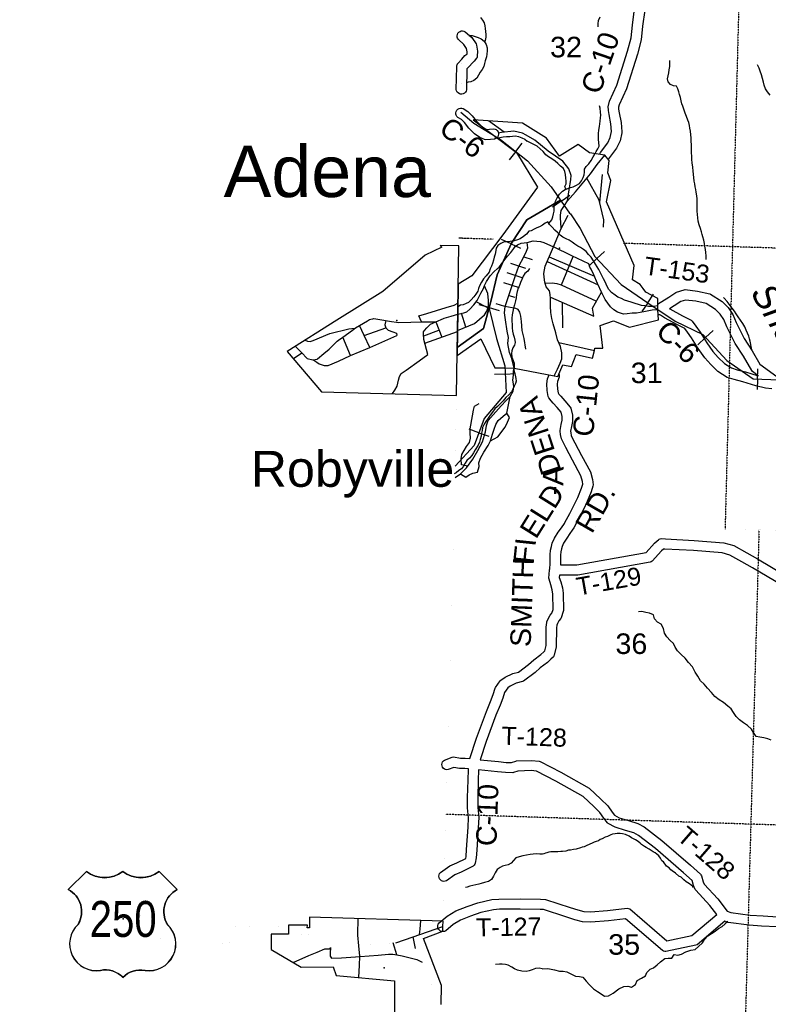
# Model space of a CAD drawing. Header units: feet. Extents: x -155 to 2562643, y -56 to 364810.
# Tile 3 of 121: x 2443888 to 2458475, y 190513 to 209694. Entities that reach past the tile are written whole.
import ezdxf
from ezdxf.enums import TextEntityAlignment as Align

# ---------------------------------------------------------------- set-up
doc = ezdxf.new("R2010")
doc.units = ezdxf.units.FT
doc.header["$MEASUREMENT"] = 0
for name, pattern in [('CENTER', [2, 1.25, -0.25, 0.25, -0.25]), ('HIDDEN', [0.375, 0.25, -0.125]), ('HIDDEN2', [0.1875, 0.125, -0.0625]), ('water', [0])]:
    doc.linetypes.add(name, pattern=pattern)
for name, color, linetype in [('62', 7, 'Continuous'), ('COUNTY-LINE', 4, 'CENTER'), ('COUNTY-RD', 7, 'Continuous'), ('CR-TEXT', 7, 'Continuous'), ('INCORPORATED', 3, 'Continuous'), ('MTEXT', 2, 'Continuous'), ('RAILROAD', 6, 'Continuous'), ('RT-MKR', 7, 'Continuous'), ('SECTION', 8, 'HIDDEN2'), ('SECTION-TEXT', 8, 'Continuous'), ('STATE-RT', 2, 'Continuous'), ('STREET-RURAL', 14, 'Continuous'), ('STREET-URBAN', 15, 'Continuous'), ('TOWNSHIP', 9, 'HIDDEN'), ('TR-TEXT', 6, 'Continuous'), ('TWP-RD', 6, 'Continuous'), ('WATER-TEXT', 1, 'Continuous'), ('WATERWAY', 14, 'water')]:
    doc.layers.add(name, color=color, linetype=linetype)
doc.styles.add('ARIAL', font='arial.ttf')

# ---------------------------------------------------------------- blocks, each defined once
blk = doc.blocks.new('US2')
at = {"layer": '62', "color": 0, "linetype": 'Continuous'}
for p, q in [((-565, 888), (-874, 579)), ((973, 579), (664, 888))]:
    blk.add_line(p, q, dxfattribs=at)
for centre, major_axis, start_param, end_param in [((-258, 1278), (0, 497), 2.475104, 3.808081), ((357, 1278), (0, 497), 2.475104, 3.808081), ((-1067, 206), (0, 420), 4.173388, 5.805154), ((1166, 206), (420, 0), 2.048828, 3.680594), ((-397, -341), (453, 0), 2.321367, 4.864724), ((496, -341), (0, 453), 2.989258, 5.532614), ((-245, -1186), (0, 406), 5.470171, 6.49043), ((352, -1213), (0, 430), 6.107976, 7.064164)]:
    blk.add_ellipse(centre, major_axis=major_axis, ratio=1, start_param=start_param, end_param=end_param, dxfattribs=at)
at = {"layer": 'RT-MKR', "color": 0, "linetype": 'Continuous'}
blk.add_lwpolyline([(-565, 888), (-874, 579), (-874, 579, -0.432186), (-706, -10), (-706, -10, 0.738096), (-328, -790), (-328, -790, -0.260744), (50, -908), (50, -908, -0.243707), (428, -790), (428, -790, 0.738096), (806, -10), (806, -10, -0.432186), (973, 579), (973, 579), (664, 888), (664, 888, -0.346154), (50, 888), (50, 888, -0.346154), (-565, 888)], format="xyb", close=True, dxfattribs=at)
at = {"layer": 'RT-MKR', "color": 0}
blk.add_point((57, 82), dxfattribs=at)

msp = doc.modelspace()

# ---------------------------------------------------------------- linework, layer by layer
at = {"layer": 'COUNTY-LINE', "const_width": 0.04, "flags": 128}
msp.add_lwpolyline([(2451935.99, 183626.87), (2452186.29, 194241.17), (2452356.47, 199888.32), (2452356.47, 199888.32), (2452537.05, 210912.9), (2452642.86, 215853.49), (2452642.86, 215853.49), (2453052.69, 231900.41), (2453052.69, 231900.41), (2453184.69, 237232.8), (2453471.4, 253160.5), (2453471.4, 253160.5), (2453538.39, 256176.6), (2453568.21, 261539.59), (2453606.32, 263882.44), (2454823.35, 263908.45), (2454835.46, 264767.7), (2454835.46, 264767.7), (2455013.2, 277384.76), (2455009.22, 279887.93), (2455009.22, 279887.93), (2444652.57, 279864.08), (2438092.07, 280026.05), (2423207.96, 280172.56)], dxfattribs=at)
at = {"layer": 'COUNTY-RD'}
for points in [[(2456166.37, 210667.5), (2456101.26, 210170.17), (2456066.73, 209878.22), (2456026.59, 209566.17), (2455996.65, 209304.09), (2455923.32, 209022.04), (2455709.35, 208349.12), (2455571.72, 208038.1), (2455557.19, 207988.38), (2455557.92, 207948.67), (2455571.65, 207882.52), (2455606.2, 207691.96), (2455620.36, 207507.04), (2455619.39, 207492.68), (2455586.01, 207337.04), (2455517.21, 207191.99), (2455363.77, 206984.82), (2455362.65, 206983.89)], [(2455191.87, 207069.73), (2455193.69, 207081.45), (2455203.06, 207103.87), (2455344.87, 207295.33), (2455395.33, 207401.72), (2455419.29, 207513.41), (2455407.58, 207666.41), (2455375.31, 207844.35), (2455358.3, 207926.31), (2455356.8, 208007.52), (2455358.81, 208022.55), (2455383.46, 208106.91), (2455522.05, 208420.1), (2455731.1, 209077.54), (2455799.55, 209340.79), (2455828.05, 209590.28), (2455868.23, 209902.72)], [(2452594.7, 208329.46), (2452587.37, 208304.16), (2452573.76, 208281.64), (2452554.77, 208263.39), (2452531.7, 208250.68), (2452506.15, 208244.38), (2452479.82, 208244.9), (2452454.52, 208252.23), (2452432, 208265.84), (2452413.75, 208284.83), (2452401.04, 208307.9), (2452394.74, 208333.45), (2452403.62, 208777.29), (2452403.26, 208787.83), (2452403.88, 208790.48), (2452403.93, 208793.2), (2452406.86, 208803.31), (2452409.22, 208813.48), (2452410.5, 208815.88), (2452411.26, 208818.5), (2452416.66, 208827.44), (2452421.61, 208836.72), (2452423.48, 208838.72), (2452424.87, 208841.02), (2452432.37, 208848.23), (2452505.02, 208925.93), (2452564.55, 208993.72), (2452601.82, 209024.4), (2452606.81, 209030.81), (2452608.23, 209066.62), (2452596.5, 209135.31), (2452544.51, 209212.53), (2452435.73, 209308.79), (2452421.2, 209330.74), (2452412.85, 209355.71), (2452411.24, 209381.99), (2452416.49, 209407.79), (2452428.25, 209431.37), (2452445.7, 209451.08), (2452467.65, 209465.61), (2452492.62, 209473.96), (2452518.9, 209475.57), (2452544.7, 209470.32), (2452568.28, 209458.56), (2452696.15, 209345.4), (2452780.33, 209220.39), (2452788.23, 209200.66), (2452808.91, 209079.63), (2452804.97, 208980.43), (2452799.89, 208960.26), (2452790.78, 208941.59), (2452746.07, 208884.09), (2452704.16, 208849.6), (2452653.24, 208791.61), (2452602.86, 208737.73)], [(2452602.86, 208737.73), (2452594.7, 208329.46)], [(2452386.89, 207856.17), (2452386.99, 207882.5), (2452393.89, 207907.9), (2452407.14, 207930.66), (2452425.83, 207949.21), (2452448.67, 207962.29), (2452474.14, 207969.02), (2452500.47, 207968.92), (2452525.87, 207962.02), (2452618.58, 207908.05), (2452702.04, 207823.71), (2452791.06, 207714.44), (2452879.54, 207625.74), (2452953.79, 207576.09), (2452992.77, 207557.61), (2453042.41, 207562.13), (2453124.41, 207567.93), (2453150.26, 207562.93), (2453173.95, 207551.4), (2453193.83, 207534.14), (2453208.57, 207512.33), (2453217.16, 207487.44), (2453219.02, 207461.18), (2453214.02, 207435.33), (2453202.49, 207411.64), (2453185.23, 207391.76), (2453163.42, 207377.02), (2453138.53, 207368.43), (2453058.53, 207362.77), (2452970.32, 207354.75), (2452943.91, 207359.44), (2452854.83, 207401.67), (2452751.91, 207470.49), (2452642.36, 207580.32), (2452553.08, 207689.9), (2452495.06, 207748.53), (2452425.25, 207789.17), (2452406.7, 207807.86), (2452393.62, 207830.7)], [(2452393.62, 207830.7), (2452386.89, 207856.17)], [(2458543.83, 202505.43), (2458421.02, 202517.32), (2458232.91, 202562.4), (2457978.79, 202638.24), (2457810.9, 202681.61), (2457673.27, 202726.35), (2457493.86, 202840.27), (2457353.47, 202978.32), (2457239.74, 203107.11), (2457109.58, 203286.5), (2456980.27, 203496.18), (2456897.51, 203605.46), (2456848.78, 203677.59), (2456707.29, 203749.7), (2456454.76, 203885.91), (2456374.58, 203936.84), (2456358.62, 203944.15), (2456338.39, 203942.31), (2456334.62, 203941.25), (2456328.64, 203941.17)], [(2456550.81, 204061.84), (2456555.98, 204058.55)], [(2456555.98, 204058.55), (2456800.18, 203926.84), (2456973.91, 203838.29), (2456992.94, 203821.47), (2457060.21, 203721.9), (2457145.48, 203609.31), (2457275.87, 203397.87), (2457396, 203232.31), (2457498.72, 203115.99), (2457618.96, 202997.75), (2457759.14, 202908.73), (2457866.88, 202873.71), (2458032.41, 202830.96), (2458280.4, 202756.95)], [(2452656.66, 195299.99), (2452791.36, 195697.23), (2452980.86, 196214.22), (2453060.86, 196414.82), (2453112.27, 196547.38), (2453154.25, 196672.48), (2453160.13, 196684.44), (2453248.09, 196815.82), (2453262.59, 196830.1), (2453345.68, 196883.94), (2453495.25, 196956.8), (2453607.48, 196985.91), (2453804.01, 197132.55), (2453904.51, 197223.19), (2454043.61, 197325.66), (2454099.14, 197378.02), (2454119.16, 197397.92), (2454143.31, 197500.25), (2454144.48, 197861.46), (2454157.06, 197949.91), (2454161.04, 197963.58), (2454186.75, 198020.31), (2454226.67, 198092.52), (2454254.86, 198130.66), (2454281.92, 198207.03), (2454278.23, 198504.16), (2454266.28, 198587.55), (2454238.77, 198686.6), (2454202.52, 198793.54), (2454200.02, 198813.95), (2454212.91, 198968.8), (2454212.8, 198969.46), (2454213.57, 198977.41), (2454213.53, 198985.53), (2454214.66, 198989.84), (2454214.95, 198993.29), (2454215.18, 198993.97), (2454225.36, 199098.79), (2454226.17, 199267.66), (2454231.33, 199356.79), (2454248.36, 199433.66), (2454265.78, 199497.1), (2454306.28, 199592.32), (2454382.45, 199709.72), (2454445.07, 199795.66), (2454501.47, 199880.93), (2454511.23, 199895.69), (2454605.25, 200071.57), (2454693.13, 200242.41), (2454764.11, 200388.01), (2454834.08, 200565.74), (2454859.01, 200642.62), (2454854.03, 200700.25), (2454821.67, 200806.5), (2454656.32, 201112.65), (2454527.03, 201360.89), (2454482.64, 201450.06), (2454443.76, 201531.49), (2454427.38, 201611.11), (2454418.88, 201676.72), (2454419.32, 201692.43), (2454441.09, 201808.77), (2454459.38, 201890.62), (2454459.54, 201964.09), (2454439.72, 202045.79), (2454362.05, 202138.92), (2454283.61, 202224.6), (2454241.87, 202271.38), (2454197.47, 202329.46), (2454187.83, 202351.36), (2454166.93, 202468.56), (2454157.71, 202601.75), (2454169.11, 202697.31), (2454202.09, 202776.86)], [(2454395.3, 202788.94), (2454398.63, 202780.89), (2454402.06, 202754.77), (2454398.62, 202728.68), (2454364.43, 202646.21), (2454358.53, 202596.76), (2454365.71, 202493.1), (2454378.37, 202422.14), (2454396.15, 202398.87), (2454431.99, 202358.7), (2454512.69, 202270.56)], [(2454512.69, 202270.56), (2454615.57, 202147.2), (2454625.9, 202126.69), (2454659.58, 201987.8), (2454659.34, 201868.34), (2454637.03, 201768.55), (2454620.26, 201678.93), (2454624.77, 201644.16), (2454634.74, 201595.67), (2454662.42, 201537.71), (2454705.25, 201451.66), (2454833, 201206.38), (2455007.17, 200883.91), (2455051.47, 200738.42), (2455060.88, 200629.67), (2455058.61, 200609.74), (2455022.42, 200498.19), (2454947.33, 200307.43), (2454871.97, 200152.84), (2454782.37, 199978.67), (2454683.21, 199793.17), (2454653.77, 199748.65), (2454653.76, 199748.64), (2454609.39, 199681.55), (2454547.27, 199596.31), (2454483.52, 199498.04), (2454455.08, 199431.18), (2454442.54, 199385.52), (2454430.07, 199329.21), (2454426.15, 199261.4), (2454425.32, 199088.62), (2454423.85, 199073.49)], [(2454405.66, 198873.38), (2454401.91, 198828.32), (2454429.97, 198745.52), (2454462.44, 198628.66), (2454478.05, 198519.65), (2454482.23, 198182.83), (2454479.34, 198165.38), (2454435.92, 198042.82), (2454428.97, 198029.74), (2454395.33, 197984.23), (2454365.63, 197930.51), (2454352.05, 197900.54), (2454344.44, 197846.99), (2454343.23, 197476.64), (2454305.11, 197315.12), (2454297.57, 197298.11), (2454287.02, 197282.78), (2454238.27, 197234.32), (2454172, 197171.83), (2454031.1, 197068.03), (2453931.06, 196977.81), (2453703.58, 196808.08), (2453686.07, 196799.68), (2453564.85, 196768.24), (2453444.21, 196709.47), (2453397.17, 196678.99), (2453337.47, 196589.83), (2453300.41, 196479.38), (2453246.98, 196341.61), (2453167.68, 196142.75), (2452979.98, 195630.69), (2452860.54, 195278.46)], [(2452830.77, 195080.52), (2452823.36, 194869.82), (2452813.2, 194540.67), (2452815.35, 194349.54), (2452831.78, 194150.33), (2452823.67, 193949.79), (2452792.57, 193512.69), (2452783.88, 193367.19), (2452766.04, 193261.77), (2452756.9, 193240.2), (2452743.01, 193221.32), (2452725.14, 193206.16), (2452488.57, 193086), (2452364.93, 193035.39), (2452205.78, 192918.46), (2452181.24, 192908.89), (2452155.07, 192906), (2452129.05, 192909.98), (2452104.94, 192920.56), (2452084.38, 192937.03), (2452068.8, 192958.24), (2452059.23, 192982.78), (2452056.34, 193008.95), (2452060.32, 193034.97), (2452070.9, 193059.08), (2452087.37, 193079.64), (2452266.37, 193211.15), (2452405.26, 193268), (2452579.2, 193356.36), (2452584.88, 193389.9), (2452592.99, 193525.74), (2452623.95, 193960.93), (2452631.44, 194146.14), (2452615.45, 194340.18), (2452613.16, 194542.62), (2452623.46, 194876.41), (2452630.88, 195087.37), (2452630.17, 195101.64)]]:
    msp.add_lwpolyline(points, dxfattribs=at)
at = {"layer": 'INCORPORATED'}
for points in [[(2452409.88, 203149.1), (2452871.23, 203478.82), (2453148.99, 202909.19), (2453148.99, 202909.19), (2453342.66, 202914.69), (2453520.11, 202908.06), (2454301.2, 202754.81), (2454374.5, 202740.39), (2454374.5, 202740.39), (2454474.26, 202973.24), (2454642.64, 202940.11), (2454730.44, 203170.74), (2455051.27, 203102.18), (2455051.27, 203102.18), (2455085.02, 203250.29), (2455095.12, 203291.78), (2455095.12, 203291.78), (2455249.66, 203292.61), (2455195.86, 203735.67), (2455457.9, 203828.8), (2455767.74, 203703.78), (2456336.48, 203848.64), (2456336.48, 203848.64), (2456320.18, 204041.07), (2456323.13, 204264.3), (2456087.32, 204382.62), (2456036.04, 204458.04), (2455976.71, 204537.34), (2455829.33, 204625.1), (2455858.37, 204902.9), (2455323.03, 206142.98), (2455407.53, 206560.41), (2455350.9, 206712.09), (2455376.7, 206947.63), (2455290.64, 207054.1), (2454990.44, 207101.41), (2454771.82, 207264.24), (2454771.82, 207264.24), (2454406.29, 207036.64), (2454406.29, 207036.64), (2454150.45, 207383.65), (2453685.74, 207680.68), (2452725.82, 207741.75), (2452725.82, 207741.75), (2453096.35, 207461.11), (2453570.04, 207107.98), (2453979.53, 206432.22), (2453979.53, 206432.22), (2453302.77, 205505.85), (2452697.69, 204705.33), (2452432.72, 204543.67), (2452432.72, 204543.67), (2452423.17, 203960.37), (2452417.92, 203639.93), (2452409.88, 203149.1)], [(2449101.5, 203231.29), (2449770.48, 202441.99), (2449770.48, 202441.99), (2452397.19, 202374.22), (2452397.19, 202374.22), (2452444.94, 205289.34), (2452444.94, 205289.34), (2452078.54, 205295.98), (2452078.54, 205295.98), (2452115.76, 205262.54), (2452115.76, 205262.54), (2451787.12, 205109.2), (2451787.12, 205109.2), (2450962.41, 204401.49), (2450962.41, 204401.49), (2450068.71, 203842.26), (2450068.71, 203842.26), (2449101.5, 203231.29)]]:
    msp.add_lwpolyline(points, close=True, dxfattribs=at)
msp.add_lwpolyline([(2452098.32, 190510.55), (2452107.04, 190880.28), (2452107.04, 190880.28), (2451757.64, 191796.54), (2451757.64, 191796.54), (2452132.01, 191939.29), (2452132.01, 191939.29), (2452134.19, 192031.6), (2452134.19, 192031.6), (2452136.54, 192130.58), (2452136.54, 192130.58), (2449537.1, 192212.22), (2449537.1, 192212.22), (2449537.1, 192002.22), (2449537.1, 192002.22), (2449487.08, 192002.58), (2449487.08, 192002.58), (2449495.34, 192051.47), (2449495.34, 192051.47), (2449125.78, 192051.46), (2449125.78, 192051.46), (2449124.88, 191880.27), (2449124.88, 191880.27), (2448784.99, 191877.4), (2448784.99, 191877.4), (2448785.78, 191580.48), (2448785.78, 191580.48), (2449371.49, 191238.46), (2449371.49, 191238.46), (2449994.68, 191240.48), (2449994.68, 191240.48), (2450056.24, 191071.34), (2450056.24, 191071.34), (2451191.9, 190971.98), (2451191.9, 190971.98), (2451191.9, 190271.94)], dxfattribs=at)
msp.add_point((2450988.89, 191222.47), dxfattribs=at)
at = {"layer": 'RAILROAD'}
for p, q in [((2453554.61, 207127.45), (2453680.56, 207286.52)), ((2453554.61, 207127.45), (2453427.35, 206966.73)), ((2454440.7, 206157.99), (2454606.85, 206274.45)), ((2454440.7, 206157.99), (2454272.83, 206040.32)), ((2453461.64, 205328.12), (2453274.52, 205411.85)), ((2453461.64, 205328.12), (2453646.84, 205245.25)), ((2455134.38, 205039.7), (2455281.95, 205178.95)), ((2455134.38, 205039.7), (2454985.28, 204899.01)), ((2456125.97, 204179.44), (2456238.32, 204348.4)), ((2453037.29, 204084.25), (2452839.54, 204138.28)), ((2456125.97, 204179.44), (2456012.46, 204008.73)), ((2453037.29, 204084.25), (2453233.02, 204030.78)), ((2457252.09, 203502.61), (2457400.54, 203640.92)), ((2457252.09, 203502.61), (2457102.1, 203362.86)), ((2453347.37, 202790.73), (2453142.71, 202778.99)), ((2453347.37, 202790.73), (2453549.94, 202802.35)), ((2458263.49, 202692.08), (2458271.39, 202894.83)), ((2458263.49, 202692.08), (2458255.51, 202487.23)), ((2452836.1, 201647.68), (2452643.63, 201718.25)), ((2452836.1, 201647.68), (2453026.6, 201577.83))]:
    msp.add_line(p, q, dxfattribs=at)
at = {"layer": 'RAILROAD', "const_width": 0.08}
for points in [[(2453783.07, 206981.59), (2453258.03, 207362.28), (2452740.08, 207674.88), (2452482.1, 207891.3)], [(2453783.71, 206946.04), (2454245.02, 206437.14), (2454603.07, 205926.35), (2454619.08, 205910.32)], [(2453804.03, 205816.21), (2454343.93, 206132.67), (2454811.16, 205625.88), (2455097.27, 205079.03), (2455609.49, 204536.18), (2456125.7, 204179.62), (2456661.92, 203823.07), (2457196.14, 203562.66), (2457668.33, 203055.87), (2458180.54, 202695.31), (2458694.75, 202675.28)], [(2453803.5, 205845.53), (2453468.01, 205342.36), (2453190.04, 204721.16), (2453070.05, 204204.16), (2452926.06, 203677.14), (2452410.1, 203308.43), (2452404.11, 203306.42)], [(2453033.14, 204069.06), (2453176.04, 203482.76), (2453338.02, 202953.74), (2453368.02, 202430.73), (2452938.06, 201925.75), (2452744.08, 201396.72), (2452376.11, 200995.95)]]:
    msp.add_lwpolyline(points, dxfattribs=at)
at = {"layer": 'RAILROAD'}
for points in [[(2452482.1, 207891.3), (2452740.08, 207674.88), (2453258.03, 207362.28), (2453783.71, 206946.04), (2453783.71, 206946.04), (2454245.02, 206437.14), (2454603.07, 205926.35), (2454619.08, 205910.32), (2454619.08, 205910.32), (2454811.16, 205625.88), (2455097.27, 205079.03), (2455609.49, 204536.18), (2456125.7, 204179.62), (2456661.92, 203823.07), (2457196.14, 203562.66), (2457668.33, 203055.87), (2458180.54, 202695.31), (2458694.75, 202675.28)], [(2453202.1, 207396.04), (2453258.03, 207362.28), (2453783.71, 206946.04), (2454245.02, 206437.14), (2454603.07, 205926.35), (2454619.08, 205910.32), (2454811.16, 205625.88), (2455097.27, 205079.03), (2455609.49, 204536.18), (2456125.7, 204179.62), (2456661.92, 203823.07), (2457196.14, 203562.66), (2457668.33, 203055.87), (2458180.54, 202695.31), (2458694.75, 202675.28)], [(2452404.11, 203306.42), (2452410.1, 203308.43), (2452926.06, 203677.14), (2453070.05, 204204.16), (2453190.04, 204721.16), (2453468.01, 205342.36), (2453771.07, 205796.89), (2453771.07, 205796.89), (2454425.1, 206180.25)], [(2454425.1, 206180.25), (2453771.07, 205796.89), (2453468.01, 205342.36), (2453190.04, 204721.16), (2453070.05, 204204.16), (2452926.06, 203677.14), (2452410.1, 203308.43), (2452404.11, 203306.42)], [(2453033.14, 204069.06), (2453176.04, 203482.76), (2453338.02, 202953.74), (2453368.02, 202430.73), (2452938.06, 201925.75), (2452744.08, 201396.72), (2452376.11, 200995.95)], [(2453033.14, 204069.06), (2453176.04, 203482.76), (2453338.02, 202953.74), (2453368.02, 202430.73), (2452938.06, 201925.75), (2452744.08, 201396.72), (2452376.11, 200995.95)]]:
    msp.add_lwpolyline(points, dxfattribs=at)
at = {"layer": 'SECTION'}
for points in [[(2458467.45, 231756.78), (2457632.26, 199771.34)], [(2453112.44, 205415.9), (2452447.35, 205436.65)], [(2452619.54, 205431.28), (2452447.35, 205436.65)], [(2453112.44, 205415.9), (2452782.66, 205426.19)], [(2485235.23, 204413.66), (2455655.25, 205336.56)], [(2458293.44, 199756.68), (2457837.19, 183385.64)], [(2484834.16, 193162.28), (2452185.62, 194212.82)]]:
    msp.add_lwpolyline(points, dxfattribs=at)
at = {"layer": 'STATE-RT', "color": 2, "linetype": 'Continuous'}
for points in [[(2446176.44, 192261.46, 0.05, 0.05, 0), (2446409.27, 192213.72, 0.05, 0.05, 0), (2446599.93, 192159.76, 0.05, 0.05, 0), (2446874.81, 191996.74, 0.05, 0.05, 0), (2447026.06, 191864.48, 0.05, 0.05, 0), (2447082, 191848.71, 0.05, 0.05, 0), (2447450.15, 191907.96, 0.05, 0.05, 0), (2447592.17, 191944.99, 0.05, 0.05, 0)], [(2447597.05, 191946.17, 0.05, 0.05, 0), (2447755.66, 191981.91, 0.05, 0.05, 0), (2447986.37, 192022.09, 0.05, 0.05, 0), (2448240.15, 192037.54, 0.05, 0.05, 0), (2448422.19, 192023.86, 0.05, 0.05, 0)], [(2446116.18, 191967.58, 0.05, 0.05, 0), (2446338.19, 191922.06, 0.05, 0.05, 0), (2446480.57, 191881.76, 0.05, 0.05, 0), (2446698.07, 191752.76, 0.05, 0.05, 0), (2446879.52, 191594.1, 0.05, 0.05, 0), (2447064.32, 191542.01, 0.05, 0.05, 0), (2447511.97, 191614.04, 0.05, 0.05, 0), (2447667.87, 191654.69, 0.05, 0.05, 0)], [(2447662.99, 191653.51, 0.05, 0.05, 0), (2447814.4, 191687.63, 0.05, 0.05, 0), (2448021.33, 191723.67, 0.05, 0.05, 0), (2448238.01, 191736.86, 0.05, 0.05, 0), (2448399.71, 191724.7, 0.05, 0.05, 0)], [(2452219.24, 190622.82, 0.05, 0.05, 0), (2452497.05, 190233.61, 0.05, 0.05, 0)]]:
    msp.add_lwpolyline(points, format="xyseb", dxfattribs=at)
at = {"layer": 'STATE-RT', "color": 2, "linetype": 'Continuous', "const_width": 0.05}
for points in [[(2448409.7, 192024.27), (2449221.32, 192031.05), (2449529.5, 192027.55), (2449537.1, 192023.66)], [(2448784.99, 191877.4), (2449221.09, 191881.04), (2449492.56, 191877.96), (2449587.26, 191829.52), (2449956.52, 191611.51), (2450072.2, 191615.63), (2450500.61, 191651.53), (2451122.24, 191707.02), (2451221.95, 191710.85), (2451546.86, 191624.47), (2451611.26, 191595.54), (2451719.55, 191352.7), (2451976.27, 190747.35), (2452036.47, 190622.02), (2452097.15, 190535.68)], [(2448412.2, 191724.29), (2448785.39, 191727.4)], [(2452105.76, 190826.19), (2452113, 190809.14), (2452166.32, 190698.13), (2452219.87, 190621.93)]]:
    msp.add_lwpolyline(points, dxfattribs=at)
at = {"layer": 'STREET-RURAL'}
for points in [[(2452370.86, 200773.4), (2452479.12, 200848.34), (2452591.88, 200961.85), (2452716.1, 201129.67), (2452814.35, 201299.25), (2452908.59, 201470.8), (2452966.68, 201664.08), (2452985.46, 201790.74), (2453014.54, 201883.36), (2453111.32, 201996.72), (2453269.42, 202172.89), (2453368.33, 202272.22), (2453447.46, 202351.27), (2453500.39, 202456.17), (2453515.57, 202540.64), (2453507.02, 202600.78), (2453498.35, 202672.97), (2453511.41, 202771.46), (2453510.65, 202851.76), (2453520.11, 202908.06)], [(2452479.12, 200848.34), (2452579.62, 200779.04), (2452647.03, 200829.88), (2452716.67, 200856.65), (2452808.29, 200881.62), (2452839.2, 200992.33), (2452836.55, 201062.57), (2452867.63, 201155.22), (2452932.46, 201268.26), (2453013.14, 201395.52), (2453062.15, 201492.35), (2453100.89, 201619.2), (2453131.9, 201719.87), (2453163, 201810.51), (2453214.19, 201887.29), (2453307.28, 201968.49), (2453380.61, 202027.41), (2453447.46, 202351.27)], [(2452619.29, 200998.88), (2452495.45, 201023.16), (2452492.36, 201139.56), (2452503.57, 201221.98), (2452593.94, 201379.44), (2452653.09, 201460.31), (2452670.33, 201538.77), (2452663.41, 201637.07), (2452666.59, 201723.43), (2452712.16, 201974.81), (2452733.04, 202089.44), (2452750.28, 202167.9), (2452839.66, 202218.95)], [(2453062.15, 201492.35), (2453203.23, 201565.98), (2453345.22, 201756.05), (2453394.24, 201852.89), (2453433.3, 201945.61), (2453380.61, 202027.41)]]:
    msp.add_lwpolyline(points, dxfattribs=at)
at = {"layer": 'STREET-URBAN'}
for points in [[(2453331.18, 207504.59), (2453025.43, 207726.07)], [(2454561.53, 206168.09), (2454591.61, 206377.66), (2454615.38, 206496.68), (2454629.87, 206577.34), (2454632.37, 206657.78), (2454589.94, 206789.61), (2454473.28, 206936.11), (2454183.72, 207135.6), (2453927.98, 207343.78), (2453754.15, 207446.99), (2453685.58, 207483.82), (2453515.32, 207522.03), (2453273.82, 207499.16), (2453208.14, 207485.68)], [(2454561.53, 206168.09), (2454720.28, 206337.9), (2454849.25, 206497.1), (2455011.55, 206691.09), (2455142.14, 206870.41), (2455290.64, 207054.1)], [(2455264.79, 205650.37), (2455268.2, 205792.94), (2455178.77, 206178.07), (2454940.34, 206605.97)], [(2455189.6, 206131.44), (2455244.59, 206678.29)], [(2454288.42, 205268.62), (2454441.7, 205625.23), (2454429.35, 205751.6), (2454424.12, 205817.82), (2454428.84, 205886.24), (2454437.15, 205976.83), (2454503.34, 206072.54), (2454561.53, 206168.09)], [(2454441.7, 205625.23), (2454577.6, 205887.55)], [(2452423.17, 203960.37), (2452540.38, 203984.35), (2452602.13, 204001.13), (2452659.5, 204051.99), (2452734.41, 204141.22), (2452801.42, 204222.32), (2452871.73, 204365.71), (2452924.62, 204458.7), (2452947.93, 204517.21), (2452983.03, 204593.93), (2453057.71, 204703.23), (2453124.75, 204782.32), (2453197.96, 204845.42), (2453229.58, 204875.91), (2453267, 204924.54), (2453322.16, 204993.45), (2453391.06, 205084.62), (2453460.16, 205157.71), (2453513.19, 205238.65), (2453544.74, 205275.16), (2453586.35, 205305.76), (2453657.91, 205338.72), (2453777.61, 205354.15)], [(2453520.11, 202908.06), (2453477.49, 203092.16), (2453432.08, 203212.23), (2453402.09, 203386.7), (2453410.82, 203503.3), (2453385.42, 203625.58), (2453352.9, 203848.24), (2453331.4, 203980.61), (2453350.05, 204105.35), (2453421.82, 204319.02), (2453549.74, 204708.04), (2453615.81, 204893.53), (2453709.97, 205075.29), (2453764.88, 205182.32), (2453786.21, 205246.82), (2453777.61, 205354.15)], [(2453777.61, 205354.15), (2453892.45, 205385.72), (2454036.58, 205374.38), (2454102.93, 205353.53), (2454288.42, 205268.62)], [(2454301.2, 202754.81), (2454366.68, 202888.68), (2454416.58, 203000.16), (2454448.98, 203085.18), (2454452.8, 203201.81), (2454426.43, 203329.93), (2454366.05, 203459.41), (2454331.61, 203591.39), (2454280.29, 203771.29), (2454258.37, 203875.37), (2454238.29, 203987.53), (2454230.02, 204109.96), (2454231.21, 204260.71), (2454223.76, 204338.94), (2454212.42, 204411.08), (2454148.94, 204492.27), (2454123.28, 204582.22), (2454105.46, 204680.35), (2454100.12, 204752.6), (2454127.55, 204889.77), (2454288.42, 205268.62)], [(2456320.18, 204041.07), (2456210.32, 204036.97), (2456047.02, 204003.73), (2455909.56, 203979.02), (2455819.64, 203977.32), (2455725.91, 203965.49), (2455650.05, 203960.04), (2455537.4, 203998.09), (2455466.68, 204038.95), (2455401.61, 204098.01), (2455298.94, 204244.78), (2455228.57, 204374.07), (2455145.27, 204553.36), (2455076.16, 204722.87), (2455020.07, 204836.35), (2454999.38, 204874.14), (2454978.16, 204940.06), (2454647.46, 205094.56), (2454288.42, 205268.62)], [(2453709.97, 205075.29), (2453873.37, 205019.48)], [(2454206.64, 205076.04), (2455086.81, 204696.75)], [(2454444.82, 204526.89), (2454672.8, 205082.72)], [(2453452.92, 204948.12), (2453746.49, 204852.68)], [(2454167.68, 204984.27), (2455157.19, 204527.71)], [(2453382.78, 204768.61), (2453688.49, 204663.25)], [(2452417.92, 203639.93), (2452752.63, 203775.83), (2452943.13, 203942.5), (2452988.38, 204017.29), (2453023.28, 204122.11), (2453024.13, 204226.58), (2453008.59, 204363.02), (2452943.72, 204506.65)], [(2453316.8, 204575.09), (2453618.46, 204473.7)], [(2454130.12, 204558.24), (2454261.08, 204565.95), (2454352.97, 204552.28), (2454436.91, 204530.55), (2455127.08, 204211.29)], [(2453421.82, 204319.02), (2453538.39, 204286.06)], [(2454228.73, 204286.77), (2455078.28, 203916.85)], [(2455078.28, 203916.85), (2455049.68, 204075.35), (2455224.61, 204382.6)], [(2451718.69, 203808.94), (2451663.2, 203922.45), (2451822.16, 203972.96), (2452197.77, 204086.87), (2452350.79, 204133.28), (2452426.61, 204170.7)], [(2453008.66, 204078.2), (2452779.49, 204195.78)], [(2453747.96, 203273.7), (2453717.56, 203486.34), (2453681.81, 203638.65), (2453667.87, 203811.27), (2453652.69, 203915.58), (2453633.79, 203993.73), (2453603.16, 204045.65), (2453556.87, 204065.27), (2453342, 204109.28), (2453175.18, 204155.8)], [(2454474.31, 203691.45), (2454464.07, 204184.3)], [(2449226.15, 203092.6), (2449383.53, 203204.36), (2449485.12, 203102.87), (2449492.38, 203096.8), (2449598.05, 203064.79), (2449599, 203064.55), (2449681.54, 203081.42), (2449682.68, 203081.73), (2449692.53, 203089.81), (2449816.26, 203191.3), (2449918.1, 203274.83), (2449934, 203287.95), (2450075.64, 203428.8), (2450100.79, 203453.81), (2450182.21, 203511.92), (2450371.53, 203646.87), (2450432.79, 203690.54), (2450663.26, 203825.4), (2450705.99, 203850.39), (2450732.67, 203856.96), (2450769.12, 203865.49), (2450788.55, 203870.03), (2450904.77, 203850.69), (2451134.24, 203814.74), (2451230.67, 203799.63), (2451271.76, 203793.79), (2451511.35, 203802.31), (2451709.62, 203809.02), (2451833.77, 203808), (2451995.16, 203806.69), (2452143.52, 203871.01), (2452161.95, 203879), (2452296.19, 203920.82), (2452423.17, 203960.37)], [(2452582.01, 203706.55), (2452498.05, 203975.69)], [(2450708.11, 203306.27), (2450598.8, 203543.49), (2450511.29, 203736.47)], [(2451023.36, 203832.11), (2451004.98, 203750.18), (2451019.81, 203692.19), (2451066.43, 203644.71), (2451156.75, 203611.92), (2451230.98, 203586.93), (2451235.59, 203544.85)], [(2451154.67, 202409.55), (2451199.5, 202474.58), (2451244.19, 202557.52), (2451268.51, 202668.27), (2451291.33, 202744.87), (2451318.47, 202799.46), (2451421.28, 202867.21), (2451670.14, 203047.49), (2451839.94, 203174.43), (2451765.79, 203464.35), (2451758.14, 203576.63), (2451758.35, 203609.79), (2451775.84, 203636.6), (2451818.38, 203687.91), (2451895.12, 203763.3), (2451995.16, 203806.69)], [(2451995.16, 203806.69), (2452113.19, 203507.58)], [(2449450.73, 203453.17), (2449497.06, 203429.9), (2449500.58, 203428.13), (2449557.29, 203427.71), (2449565.73, 203430.23), (2449605.94, 203442.73), (2449932.9, 203579.54), (2449933.55, 203579.7), (2450303.85, 203671.93), (2450420.97, 203682.11)], [(2449611.01, 203067), (2449720.6, 202992.67), (2449820.9, 202960.03), (2449896.8, 202957.13), (2450101.15, 203042.43), (2450335.12, 203150.24), (2450708.11, 203306.27), (2451235.59, 203544.85)], [(2450335.12, 203150.24), (2450182.21, 203511.92)], [(2450598.8, 203543.49), (2451019.81, 203692.19)], [(2451760.87, 203536.54), (2452057.96, 203647.54)], [(2451784.84, 203389.88), (2452417.54, 203616.67)], [(2449263.33, 203330.08), (2449383.53, 203204.36)], [(2454391.18, 203405.52), (2454889.19, 203295.65), (2455085.02, 203250.29)], [(2450495.38, 191032.89), (2450507.55, 191273.36), (2450516.15, 191443.17), (2450516.41, 191448.23), (2450497.19, 191651.24), (2450473.77, 191859.65), (2450474.26, 191875.47), (2450483.96, 192182.49)], [(2451220.01, 191710.78), (2451557.56, 191829.33), (2452134.15, 192029.9)], [(2451677.49, 191871.05), (2451688.83, 191974.12), (2451701.04, 192144.26)], [(2451602.76, 191599.36), (2451557.56, 191829.33)], [(2449213.45, 191330.39), (2449522.93, 191463.5), (2449685.52, 191530.51), (2449836.23, 191591.3), (2449932.06, 191592.92), (2449947.04, 191617.1)], [(2449947.04, 191617.1), (2449937.5, 191510.69), (2449940.55, 191450.51), (2449963.14, 191414.76), (2450158.77, 191420.08), (2450519.78, 191446.29), (2450874.84, 191470.39), (2451074.21, 191489.84), (2451160.1, 191489.29), (2451233.88, 191474.96), (2451342.45, 191454.24), (2451625.22, 191386.76), (2451727.17, 191334.73)], [(2451233.88, 191474.96), (2451162.2, 191708.55)]]:
    msp.add_lwpolyline(points, dxfattribs=at)
for p in [(2454407.51, 205241.07), (2451239.25, 203835.1)]:
    msp.add_point(p, dxfattribs=at)
at = {"layer": 'TOWNSHIP', "const_width": 0.03, "flags": 128}
msp.add_lwpolyline([(2452356.47, 199888.32), (2485001.36, 199164.46)], dxfattribs=at)
at = {"layer": 'TWP-RD'}
for points in [[(2456316.24, 204155.07), (2456535.26, 204285.26), (2456674.87, 204380.6), (2456687.92, 204386.97), (2456832.14, 204433.01), (2456853.25, 204435.08), (2457095.79, 204407.37), (2457334.6, 204352.14), (2457350.49, 204345.43), (2457572.86, 204202.38), (2457690.81, 204085.93), (2457784.35, 203950.45), (2457849.97, 203792.08), (2458001.61, 203483.97), (2458160.35, 203242.44), (2458308.26, 202984), (2458638.02, 202744.12)], [(2458280.4, 202756.95), (2458164.71, 202841.11), (2458150.58, 202856.88), (2457989.83, 203137.74), (2457827.65, 203384.51), (2457667.67, 203709.56), (2457607.71, 203854.28), (2457536.91, 203956.83), (2457447.16, 204045.44), (2457264.17, 204163.15), (2457061.8, 204209.95), (2456862.41, 204232.73), (2456769.59, 204203.1), (2456642.85, 204116.55), (2456550.81, 204061.84)], [(2454423.85, 199073.49), (2454746.29, 199075.19), (2456092.98, 199313.15), (2456256.5, 199493.03), (2456310.62, 199539.1), (2456332.23, 199561.65), (2456350.19, 199573.71), (2456370.31, 199581.65), (2456391.65, 199585.1), (2456472.34, 199580.67), (2456472.37, 199580.66), (2457027.98, 199550.05), (2457611.18, 199503.8), (2457802.95, 199451.01), (2458057.87, 199307.53), (2458057.88, 199307.53), (2458267.21, 199189.71), (2458841.59, 198847.47)], [(2458736.67, 198677.17), (2458166.96, 199016.63), (2457959.78, 199133.24), (2457726.23, 199264.69), (2457576.43, 199305.92), (2457014.57, 199350.49), (2456461.37, 199380.97), (2456435.1, 199382.41), (2456395.87, 199349.02), (2456210.59, 199145.2), (2456192.59, 199132.52), (2456172.25, 199124.06), (2454764.35, 198875.29), (2454405.66, 198873.38)], [(2452128.46, 195234.77), (2452144.95, 195255.29), (2452166.19, 195270.84), (2452313.99, 195328.2), (2452340.49, 195331.01), (2452474.28, 195309.48), (2452571.25, 195308.65), (2452656.66, 195299.99)], [(2452860.54, 195278.46), (2453218.94, 195239.68), (2453363.91, 195226.34), (2453473.88, 195225.12), (2453555.37, 195251.52), (2453568.95, 195253.93), (2453863.23, 195265.05), (2454009.08, 195248.81), (2454026.56, 195243.54), (2454431.83, 195035.03), (2454985.45, 194724.92), (2455212.89, 194510.88), (2455348.88, 194377.11), (2455432.81, 194254.51), (2455479.5, 194194.32), (2455566.76, 194147.21), (2455750.2, 194093.37), (2455933.32, 194037.25), (2456056.26, 193970.32), (2456401.36, 193702.9), (2456956.81, 193224.55), (2457151.43, 193048.42), (2457162.39, 193034.18), (2457170.63, 193018.23), (2457208.06, 192896.27), (2457226.65, 192851.31), (2457491.12, 192564.7), (2457671.01, 192328.53), (2457742.06, 192302.28), (2458120.18, 192251.42), (2458377.01, 192236.23), (2458377.03, 192236.22), (2458652.63, 192219.92)], [(2452044.28, 192075.69), (2452059.19, 192097.39), (2452217.38, 192232.51), (2452388.35, 192330.85), (2452604.01, 192418.97), (2452816.06, 192492.74), (2453088.09, 192553.43), (2453226.71, 192563.26), (2453640.42, 192568.19), (2454038.78, 192560.34), (2454133.4, 192555.01), (2454613.09, 192401.21), (2454613.11, 192401.2), (2454764.86, 192352.55), (2454882.85, 192320.28), (2455011.64, 192313.86), (2455342.42, 192339.73), (2455725.08, 192386.36), (2455752.64, 192382.03), (2455777.96, 192370.32), (2456498.87, 191750.28), (2456985.46, 191850.38), (2457471.83, 192259.96), (2457337.74, 192436), (2457061.56, 192735.31), (2457052.03, 192750.22), (2457019.64, 192828.56), (2456990.15, 192924.63), (2456824.43, 193074.61), (2456274.76, 193547.98), (2455946.49, 193802.36), (2455855.41, 193851.95), (2455692.73, 193901.81), (2455490.26, 193961.23), (2455356.73, 194033.31), (2455340.8, 194046.81), (2455271.13, 194136.63), (2455194.8, 194248.13), (2455074.22, 194366.74), (2454866.27, 194562.44), (2454337.18, 194858.81), (2453959.56, 195053.09), (2453855.91, 195064.63), (2453597.25, 195054.85), (2453512.22, 195027.3), (2453496.15, 195024.86), (2453353.62, 195026.44), (2453199.02, 195040.66), (2452830.77, 195080.52)], [(2452630.17, 195101.64), (2452560.28, 195108.73), (2452457.43, 195109.62), (2452348.65, 195127.12), (2452238.55, 195084.39), (2452212.39, 195081.54), (2452186.37, 195085.56), (2452162.26, 195096.19), (2452141.74, 195112.68), (2452126.19, 195133.92), (2452116.66, 195158.48), (2452113.81, 195184.64), (2452117.83, 195210.66), (2452128.46, 195234.77)], [(2458649.08, 192019.78), (2458338.93, 192038.13), (2458338.91, 192038.14), (2458100.91, 192052.21), (2457693.48, 192107.02), (2457629, 192130.84), (2457085.33, 191673.01), (2457062.85, 191662.11), (2456479.81, 191542.17), (2456456.9, 191542.75), (2456434.7, 191548.51), (2456414.38, 191559.14), (2455691.6, 192180.8), (2455362.32, 192140.67), (2455014.47, 192113.48), (2454851.12, 192121.62), (2454707.93, 192160.77), (2454526.97, 192218.79), (2454526.95, 192218.8), (2454096.65, 192356.77), (2454031.18, 192360.46), (2453639.64, 192368.17), (2453234.98, 192363.34), (2453117.1, 192354.99), (2452870.88, 192300.06), (2452674.74, 192231.82), (2452476.43, 192150.79), (2452333.18, 192068.39), (2452189.09, 191945.31), (2452165.33, 191933.98), (2452139.44, 191929.18), (2452113.19, 191931.24), (2452088.36, 191940.03), (2452066.66, 191954.94), (2452049.56, 191974.96), (2452038.23, 191998.72), (2452033.43, 192024.61), (2452035.49, 192050.86), (2452044.28, 192075.69)]]:
    msp.add_lwpolyline(points, dxfattribs=at)
at = {"layer": 'WATERWAY'}
for points in [[(2452865.45, 209738.34), (2452906.1, 209682.35), (2452936.65, 209632.32), (2452949.16, 209576.11), (2452955.65, 209519.87), (2452966.18, 209461.64), (2452970.66, 209405.38), (2452971.08, 209353.1), (2452959.54, 209290.69), (2452942.96, 209266.22)], [(2455156.96, 209555.92), (2455156.59, 209610.28), (2455168.2, 209678.66), (2455195.91, 209749.13)], [(2452641.69, 209388.27), (2452707.63, 209383.28), (2452764.01, 209367.62), (2452822.46, 209345.95), (2452880.95, 209318.24), (2452937.57, 209274.44), (2452978.27, 209212.41), (2452996.91, 209144.19), (2452997.4, 209083.88), (2452991.89, 209021.51), (2452982.25, 208971.17), (2452960.81, 208890.58), (2452945.15, 208840.2), (2452931.55, 208783.8), (2452897.89, 208723.23), (2452862.14, 208672.69), (2452828.5, 208610.11), (2452796.81, 208553.57), (2452734.91, 208506.86), (2452678.87, 208480.3), (2452628.69, 208473.89), (2452588.3, 208461.57)], [(2457263.07, 205025.16), (2457262.59, 205095.97), (2457258.15, 205156.23), (2457251.71, 205216.48), (2457241.19, 205282.74), (2457232.8, 205332.93), (2457216.24, 205401.16), (2457201.74, 205461.37), (2457187.31, 205511.53), (2457170.87, 205561.68), (2457150.3, 205625.87), (2457127.68, 205696.09), (2457111.09, 205768.34), (2457104.62, 205832.61), (2457098.12, 205900.89), (2457091.64, 205965.16), (2457087.22, 206023.41), (2457086.86, 206077.66), (2457088.45, 206139.96), (2457086.02, 206202.24), (2457081.57, 206264.51), (2457071.03, 206334.78), (2457062.64, 206384.97), (2457052.21, 206439.17), (2457041.76, 206495.38), (2457033.36, 206547.58), (2457024.83, 206617.87), (2457009.88, 206744.39), (2457001.3, 206822.71), (2456992.68, 206907.06), (2456986.21, 206971.33), (2456983.73, 207039.63), (2456981.34, 207095.88), (2456978.97, 207148.12), (2456978.23, 207258.63), (2456973.74, 207326.92), (2456971.26, 207395.23), (2456964.83, 207453.47), (2456956.32, 207521.75), (2456947.87, 207579.98), (2456937.47, 207630.16), (2456922.98, 207688.35), (2456908.55, 207738.52), (2456883.95, 207804.7), (2456857.32, 207872.88), (2456826.58, 207953.1), (2456810.11, 208007.27), (2456791.65, 208057.41), (2456777.19, 208111.59), (2456760.63, 208179.82), (2456746.17, 208234), (2456729.69, 208290.18), (2456709.18, 208346.34), (2456686.69, 208396.45), (2456626.24, 208406.19), (2456567.68, 208432.01), (2456521.01, 208486.02), (2456512.58, 208542.24), (2456522.24, 208602.57), (2456535.94, 208660.92), (2456545.64, 208715.22), (2456557.27, 208781.59), (2456558.93, 208833.84), (2456556.51, 208894.11), (2456555.76, 208899.63)], [(2458513.75, 208223.02), (2458458.94, 208291.06), (2458422.34, 208345.13), (2458395.68, 208417.33), (2458383.21, 208475.54), (2458364.62, 208545.77), (2458339.96, 208619.99), (2458315.33, 208690.19), (2458296.83, 208746.36), (2458270.27, 208804.49), (2458263.2, 208816.22)], [(2454197.69, 205725.26), (2454254.3, 205795.8), (2454278.08, 205852.18), (2454287.77, 205908.5), (2454299.45, 205966.83), (2454305, 206039.2), (2454312.62, 206103.54), (2454326.34, 206157.86), (2454358.12, 206222.33), (2454407.97, 206292.91), (2454465.95, 206351.48), (2454516.06, 206383.89), (2454566.23, 206408.26), (2454620.47, 206424.62), (2454672.7, 206440.96), (2454722.89, 206461.32), (2454795.09, 206501.88), (2454835.01, 206552.32), (2454868.8, 206616.79), (2454884.54, 206671.13), (2454890.21, 206725.41), (2454895.87, 206781.7), (2454923.7, 206834.09), (2454977.7, 206886.62), (2455023.55, 206953.16), (2455061.35, 207019.67), (2455095.22, 207072.09), (2455123.02, 207128.49), (2455150.85, 207180.88), (2455176.68, 207231.25), (2455174.18, 207303.57), (2455165.75, 207359.79), (2455163.29, 207426.09), (2455166.97, 207476.35), (2455174.56, 207544.7), (2455186.19, 207611.08), (2455193.89, 207663.36), (2455199.58, 207715.63), (2455205.18, 207779.96), (2455208.84, 207834.24), (2455202.41, 207892.47), (2455195.86, 207968.8), (2455188.2, 208012.83)], [(2453142.27, 207382.55), (2453184.09, 207390.35), (2453242.27, 207400.84), (2453308.51, 207409.38), (2453374.76, 207415.92), (2453437.02, 207418.4), (2453493.23, 207424.86), (2453547.44, 207429.29), (2453609.81, 207419.71), (2453674.31, 207394.06), (2453730.81, 207364.32), (2453774.13, 207328.88)], [(2454528.23, 206389.8), (2454511.63, 206444.15), (2454533.43, 206494.5), (2454533.04, 206552.77), (2454526.62, 206609), (2454520.12, 206677.29), (2454509.64, 206739.52), (2454481.1, 206791.62), (2454424.4, 206841.56), (2454371.72, 206891.53), (2454321.09, 206935.47), (2454254.34, 206983.35), (2454193.67, 207023.23), (2454141.06, 207063.15), (2454086.31, 207123.14), (2454027.53, 207181.11), (2453972.84, 207231.07), (2453855.68, 207290.74), (2453799.14, 207316.57), (2453773.66, 207329.27)], [(2456312.71, 204119.33), (2456310.95, 204118.51), (2456250.63, 204108.15), (2456198.29, 204107.88), (2456139.89, 204109.59), (2456069.38, 204117.27), (2456069.38, 204117.27), (2456006.91, 204126.99), (2455948.43, 204142.76), (2455881.86, 204162.51), (2455805.19, 204188.24), (2455734.57, 204211.99), (2455674.04, 204231.77), (2455611.42, 204263.6), (2455542.8, 204289.37), (2455488.19, 204327.26), (2455419.39, 204379.15), (2455366.66, 204437.15), (2455338.1, 204493.27), (2455293.18, 204587.48), (2455264.6, 204645.6), (2455238.06, 204699.72), (2455205.43, 204761.84), (2455174.8, 204825.99), (2455138.19, 204882.06), (2455109.65, 204934.16), (2455070.97, 204998.26), (2455022.2, 205066.33), (2454971.52, 205118.31), (2454922.8, 205178.34), (2454872.2, 205218.27), (2454813.57, 205256.15), (2454763.06, 205282.01), (2454704.41, 205321.89), (2454651.83, 205357.79), (2454595.21, 205395.68), (2454534.6, 205427.51), (2454473.99, 205459.35), (2454421.4, 205497.26), (2454364.7, 205545.19), (2454314.04, 205595.17), (2454265.36, 205649.17), (2454212.65, 205703.15), (2454176.05, 205757.22), (2454125.89, 205732.84), (2454073.84, 205690.38), (2454017.67, 205659.95), (2453965.49, 205637.57), (2453915.31, 205615.21), (2453857.15, 205582.76), (2453805.81, 205573.44)], [(2453805.83, 205573.46), (2453760.03, 205516.8), (2453704.17, 205468.12), (2453638.2, 205427.41), (2453586.15, 205404.9), (2453524.03, 205384.32), (2453443.75, 205373.66), (2453379.51, 205367.14), (2453317.26, 205362.65), (2453261.22, 205336.09), (2453207.28, 205297.48), (2453171.55, 205244.93), (2453163.92, 205194.61), (2453152.41, 205128.17), (2453134.84, 205065.71), (2453119.23, 205009.3), (2453097.66, 204944.79), (2453077.98, 204894.38), (2453058.32, 204841.95), (2453032.73, 204777.42), (2452979.09, 204702.62), (2452927.32, 204645.94), (2452887.68, 204579.29), (2452850.07, 204510.64), (2452830.4, 204458.22), (2452812.73, 204407.82), (2452779.09, 204345.23), (2452737.31, 204294.65), (2452687.58, 204233.96), (2452635.72, 204187.32), (2452585.69, 204162.82), (2452531.63, 204140.29), (2452479.47, 204129.84), (2452427.47, 204101.3), (2452412.7, 204101.56)], [(2453818.98, 204845.46), (2453788.05, 204795.2), (2453732.18, 204748.53), (2453698.44, 204698.01), (2453670.84, 204633.46), (2453645.18, 204576.97), (2453623.59, 204514.48), (2453601.9, 204464.05), (2453584.33, 204401.59), (2453570.78, 204339.16), (2453561.24, 204276.76), (2453549.7, 204214.34), (2453530.22, 204139.8), (2453512.68, 204073.32), (2453495.13, 204008.85), (2453481.58, 203946.41), (2453476.08, 203882.03), (2453478.5, 203831.79), (2453481.23, 203743.34), (2453481.66, 203691.07), (2453490.21, 203628.8), (2453504.77, 203568.59), (2453525.37, 203506.42), (2453535.86, 203452.21), (2453542.3, 203402), (2453530.66, 203351.64), (2453498.94, 203299.13), (2453479.33, 203240.67), (2453471.72, 203188.34), (2453480.32, 203120.04), (2453502.96, 203053.87), (2453523.46, 203003.75), (2453520.02, 202933.36), (2453518.49, 202875.04), (2453531.01, 202818.84), (2453545.49, 202768.68), (2453556.04, 202706.43), (2453564.51, 202654.22), (2453550.86, 202603.85), (2453525.15, 202553.39), (2453497.48, 202496.88), (2453467.78, 202444.38), (2453416.02, 202385.69), (2453362.18, 202335.01), (2453306.46, 202270.25), (2453254.65, 202217.58), (2453196.88, 202156.83), (2453145.02, 202110.19), (2453099.32, 202047.52), (2453053.56, 201992.89), (2453013.87, 201932.27), (2452968.21, 201865.57), (2452936.47, 201815.07), (2452908.87, 201750.52), (2452897.3, 201692.12), (2452887.68, 201639.77), (2452880.1, 201583.42), (2452862.57, 201516.94), (2452844.9, 201466.54), (2452821.32, 201402.02), (2452765.8, 201311.12), (2452730.08, 201256.57), (2452696.37, 201202.03), (2452652.6, 201149.42), (2452600.73, 201104.79), (2452569, 201054.29), (2452535.34, 200993.71), (2452493.56, 200943.13), (2452441.6, 200908.56), (2452389.71, 200865.94), (2452355.72, 200845.58)], [(2458153.06, 203263.48), (2458148.46, 203292.08), (2458123.38, 203428.59), (2458110.96, 203478.76), (2458092.49, 203530.91), (2458067.97, 203585.04), (2458043.42, 203643.18), (2458014.76, 203713.37), (2457978.09, 203777.48), (2457931.38, 203837.52), (2457884.64, 203903.59), (2457850.01, 203963.69), (2457817.46, 204013.76), (2457772.75, 204075.82), (2457711.85, 204151.86), (2457671.22, 204205.91), (2457616.43, 204269.92), (2457600.67, 204282.82)], [(2458532.19, 195661.5), (2458467.59, 195685.25), (2458386.92, 195700.86), (2458310.29, 195716.5), (2458235.67, 195732.14), (2458188.87, 195806.3), (2458148.17, 195872.44), (2458067.14, 195946.4), (2457988.28, 195994.2), (2457915.39, 196054.12), (2457846.49, 196120.1), (2457797.68, 196194.24), (2457750.9, 196266.39), (2457684.08, 196322.32), (2457599.04, 196392.22), (2457514.12, 196444.01), (2457435.14, 196511.94), (2457366.19, 196585.96), (2457293.13, 196672.03), (2457224.14, 196752.09), (2457155.26, 196816.06), (2457102.34, 196902.25), (2457051.47, 196984.43), (2457000.46, 197086.72), (2456917.36, 197168.71), (2456852.34, 197258.85), (2456777.38, 197326.8), (2456702.42, 197396.76), (2456657.64, 197470.93), (2456628.99, 197541.17), (2456564.17, 197599.13), (2456495.22, 197673.15), (2456450.45, 197745.31), (2456435.79, 197833.74), (2456388.93, 197917.96), (2456314.17, 197955.73), (2456255.34, 198021.77), (2456238.72, 198100.13), (2456157.95, 198133.84), (2456085.35, 198147.49), (2456008.72, 198163.12), (2455942.27, 198160.71)], [(2457017.02, 192788.33), (2457005.61, 192805.56), (2456936.79, 192859.47), (2456874.11, 192897.31), (2456831.57, 192935.28), (2456776.86, 192987.26), (2456730.39, 193011.12), (2456663.58, 193065.04), (2456602.85, 193112.96), (2456572.52, 193130.88), (2456544.07, 193170.95), (2456493.5, 193204.85), (2456432.56, 193286.97), (2456402.19, 193310.92), (2456371.68, 193359.03), (2456341.17, 193405.11), (2456304.7, 193439.1), (2456270.3, 193465.04), (2456233.93, 193482.93), (2456189.44, 193510.83), (2456151.02, 193534.74), (2456092.4, 193568.59), (2456060.06, 193586.5), (2456005.41, 193628.42), (2455977.08, 193650.38), (2455936.59, 193682.32), (2455890.05, 193716.25), (2455890.05, 193716.25), (2455809.23, 193756), (2455766.75, 193785.92), (2455692.02, 193817.66), (2455633.53, 193831.39), (2455587.17, 193837.14), (2455532.78, 193838.83), (2455490.51, 193834.55), (2455440.21, 193826.2), (2455404.05, 193811.9), (2455343.81, 193783.37), (2455295.58, 193766.99), (2455237.35, 193738.47), (2455201.2, 193722.16), (2455167.1, 193699.82), (2455120.89, 193683.45), (2455078.67, 193671.13), (2455044.53, 193654.82), (2454994.32, 193632.39), (2454924.03, 193601.79), (2454885.88, 193583.46), (2454847.66, 193575.18), (2454813.53, 193558.88), (2454731.09, 193536.25), (2454680.78, 193529.91), (2454618.43, 193517.47), (2454580.19, 193513.21), (2454531.94, 193498.84), (2454463.5, 193492.39), (2454429.28, 193490.17), (2454370.9, 193485.8), (2454316.53, 193483.46), (2454272.24, 193481.18), (2454235.99, 193480.96), (2454199.76, 193476.72), (2454161.57, 193464.42), (2454131.43, 193454.18), (2454103.29, 193443.95), (2454075.15, 193435.74), (2454025.04, 193437.04)], [(2454025.04, 193437.04), (2453961.51, 193446.63), (2453891.26, 193438.05), (2453833.06, 193429.57), (2453762.84, 193416.97), (2453688.62, 193402.34), (2453620.44, 193385.74), (2453558.31, 193367.17), (2453462.71, 193263.91), (2453402.73, 193227.26), (2453350.56, 193218.83), (2453298.44, 193204.36), (2453248.41, 193179.85), (2453192.49, 193139.22), (2453152.82, 193076.59), (2453117.2, 193009.97), (2453081.59, 192941.34), (2453025.62, 192906.74), (2452947.43, 192886.04), (2452881.29, 192865.43), (2452831.15, 192855), (2452777, 192842.53), (2452718.85, 192828.01), (2452660.69, 192815.51), (2452608.6, 192797.02), (2452576.52, 192788.73)], [(2454065.42, 191201.53), (2454179.98, 191209.26), (2454311.06, 191183.9), (2454407.88, 191160.34), (2454478.4, 191156.74), (2454546.94, 191147.09), (2454615.63, 191113.3), (2454720.68, 191063.64), (2454797.29, 191052.03), (2454861.8, 191042.36), (2454926.74, 190966.3), (2454989.63, 190894.25), (2455070.69, 190816.28), (2455149.58, 190762.43), (2455220.37, 190716.59), (2455285.12, 190668.69), (2455359.59, 190677.19), (2455451.91, 190728.04), (2455562.16, 190811.19), (2455658.51, 190862.06), (2455735.01, 190866.55), (2455809.65, 190848.89), (2455885.87, 190897.63), (2455917.59, 190976.29), (2456005.91, 191023.09), (2456084.18, 191067.82), (2456109.95, 191132.36), (2456169.96, 191197.1), (2456240.27, 191225.69), (2456306.37, 191282.41), (2456374.5, 191337.14), (2456456.66, 191402.02), (2456521.06, 191410.45), (2456597.59, 191410.91), (2456639.42, 191483.59), (2456710, 191469.93), (2456786.39, 191492.52), (2456868.71, 191533.26), (2456963.14, 191570.04), (2457049.66, 191582.63), (2457113.74, 191641.36), (2457189.83, 191710.22), (2457231.72, 191774.85), (2457295.72, 191845.65), (2457367.92, 191892.36), (2457440.13, 191939.06), (2457504.25, 191991.76), (2457572.5, 192026.37), (2457685.07, 192125.48), (2457633.26, 192078.25)], [(2454065.42, 191201.53), (2454009.95, 191215.22), (2453941.69, 191208.67), (2453871.56, 191186.02), (2453815.47, 191165.49), (2453757.32, 191150.98), (2453674.88, 191158.39), (2453588.32, 191177.85), (2453531.83, 191205.57), (2453475.33, 191235.3), (2453406.71, 191272.98), (2453352.31, 191290.67), (2453291.99, 191296.24), (2453235.72, 191297.83), (2453157.41, 191291.2)]]:
    msp.add_lwpolyline(points, dxfattribs=at)

# ---------------------------------------------------------------- block references
at = {"layer": 'RT-MKR', "xscale": 1.150001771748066, "yscale": 1.150001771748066}
msp.add_blockref('US2', (2445838.84, 192081.51), dxfattribs=at)

# ---------------------------------------------------------------- texts
at = {"layer": 'CR-TEXT', "style": 'ARIAL'}
for s, rotation, p in [('C-10', 71, (2455304.08, 208178.16)), ('C-6', 323, (2451958.59, 207414.18)), ('C-6', 315, (2456172.35, 203510.68)), ('C-10', 84, (2455176.59, 201542.89)), ('DENA', 108, (2454561.67, 200944.01)), ('-A', 89, (2454595.05, 200424.82)), ('ELD', 58, (2454049.17, 199493.84)), ('RD.', 60, (2455140.58, 199602.85)), ('FI', 84, (2454019.94, 199066.9)), ('SMITH', 88, (2453963.28, 197463.13)), ('C-10', 88, (2453295.93, 193584.38))]:
    msp.add_text(s, height=400, rotation=rotation, dxfattribs=at).set_placement(p, align=Align.BOTTOM_LEFT)
at = {"layer": 'MTEXT', "style": 'ARIAL'}
msp.add_text('Adena', height=1000, dxfattribs=at).set_placement((2447861.41, 207239.01), align=Align.TOP_LEFT)
msp.add_text('Robyville', height=700, dxfattribs=at).set_placement((2448389.58, 200383.7), align=Align.BOTTOM_LEFT)
at = {"layer": 'RT-MKR', "style": 'ARIAL', "width": 0.8}
msp.add_text('250', height=700, dxfattribs=at).set_placement((2445904.32, 192175.91), align=Align.MIDDLE)
at = {"layer": 'SECTION-TEXT', "style": 'ARIAL'}
for s, p in [('32', (2454532.95, 208840.69)), ('31', (2456104.24, 202493.92)), ('36', (2455806.72, 197217.7)), ('35', (2455666.05, 191359.02))]:
    msp.add_text(s, height=400, dxfattribs=at).set_placement(p, align=Align.BOTTOM_CENTER)
at = {"layer": 'TR-TEXT', "style": 'ARIAL'}
for s, rotation, p in [('T-153', 352, (2456023.56, 204629.77)), ('T-129', 10, (2454786.15, 198369.19)), ('T-128', 358, (2453263.38, 195467.62)), ('T-128', 319, (2456599.56, 193664.1)), ('T-127', 1, (2452783.88, 191730.5))]:
    msp.add_text(s, height=350, rotation=rotation, dxfattribs=at).set_placement(p, align=Align.BOTTOM_LEFT)
at = {"layer": 'WATER-TEXT', "style": 'ARIAL', "oblique": 10}
msp.add_text('Short', height=500, rotation=300, dxfattribs=at).set_placement((2458393.7, 203604.91), align=Align.BOTTOM_CENTER)

doc.saveas('drawing.dxf')
